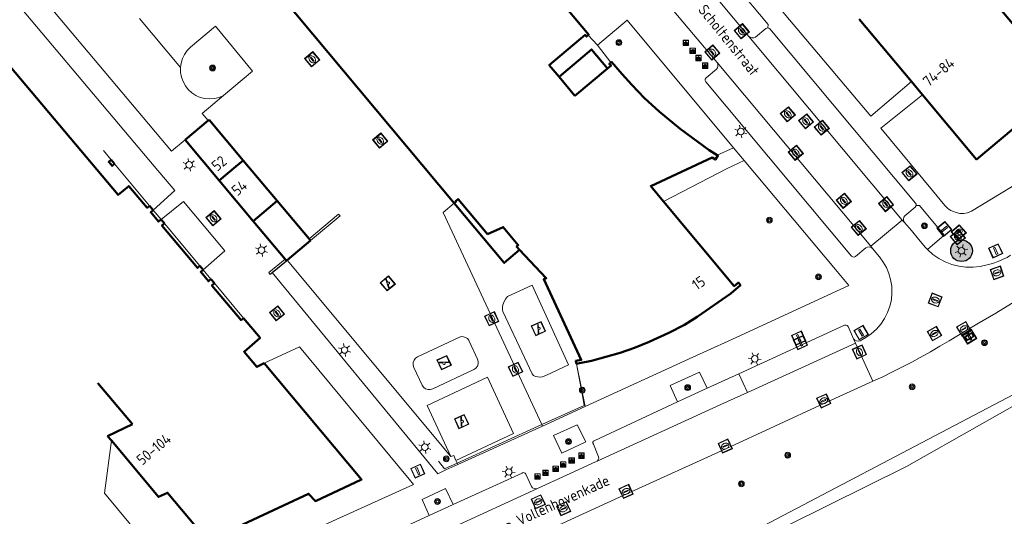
# Model space of a CAD drawing. Header units: metres. Extents: x 94279 to 96109, y 461866 to 463040.
# Tile 22 of 175: x 94545 to 94636, y 462648 to 462694. Entities that reach past the tile are written whole.
import ezdxf
from ezdxf.enums import TextEntityAlignment as Align

# ---------------------------------------------------------------- set-up
doc = ezdxf.new("R2010")
doc.units = ezdxf.units.M
doc.layers.get('0').update_dxf_attribs({"linetype": 'CONTINUOUS'})
for name, color, linetype, lineweight in [('B-WE-OV-LICHTMAST', 252, 'CONTINUOUS', 25), ('B_BEBOUWINGSGRENS_0', 132, 'CONTINUOUS', 50), ('B_LUIFEL_1', 132, 'CONTINUOUS', 50), ('B_OVERBOUWLIJN_LIJN_1', 132, 'CONTINUOUS', 50), ('B_TUSSENMUUR_0', 132, 'CONTINUOUS', 50), ('G_GRENS_ALGEMEEN_0', 251, 'CONTINUOUS', 13), ('Q_BOOM_0', 251, 'CONTINUOUS', 13), ('Q_BRANDKRAAN_0', 251, 'CONTINUOUS', 13), ('Q_FIETSENREK_0', 251, 'CONTINUOUS', 13), ('Q_INSPECTIE_OF_RIOOLPUT_0', 251, 'CONTINUOUS', 13), ('Q_KOLK_0', 251, 'CONTINUOUS', 13), ('Q_LICHTMAST_0', 251, 'CONTINUOUS', 13), ('Q_OPLAADPAAL_0', 251, 'CONTINUOUS', 13), ('Q_PAAL_STEEN_0', 251, 'CONTINUOUS', 13), ('Q_SPEELVOORZIENING_0', 251, 'CONTINUOUS', 13), ('Q_STRAATNAAMBORD_0', 251, 'CONTINUOUS', 13), ('Q_VERKEERSBORDPAAL_0', 251, 'CONTINUOUS', 13), ('Q_WATERLEIDINGPUT_0', 251, 'CONTINUOUS', 13), ('T_CULTUURGRENS_0', 251, 'CONTINUOUS', 13), ('T_HEK_0', 251, 'CONTINUOUS', 13), ('T_HEK_LIJN_0', 251, 'CONTINUOUS', 13), ('T_WALBESCHERMING_0', 251, 'CONTINUOUS', 13), ('V_WEGGRENS_0', 251, 'CONTINUOUS', 13), ('Z_GBKN_HUISNUMMER_0', 251, 'CONTINUOUS', 13), ('Z_STRAATNAAM_0', 251, 'CONTINUOUS', 13)]:
    doc.layers.add(name, color=color, linetype=linetype, lineweight=lineweight)
doc.layers.add('Haag_0', color=251, linetype='CONTINUOUS')
doc.styles.get("Standard").update_dxf_attribs({"font": 'isocp.shx'})

# ---------------------------------------------------------------- blocks, each defined once
blk = doc.blocks.new('Q_VERKEERSBORDPAAL')
for points in [[(-0.5, 0.5), (0.5, 0.5), (0.5, -0.5), (-0.5, -0.5)], [(-0.08, 0.333), (0.071, 0.333), (0.071, -0.329), (-0.08, -0.329)]]:
    blk.add_lwpolyline(points, close=True)
blk.add_lwpolyline([(-0.442, 0.464), (0.438, 0.464, -0.414214), (0.459, 0.442), (0.459, -0.437, -0.414214), (0.438, -0.459), (-0.442, -0.459, -0.414214), (-0.463, -0.437), (-0.463, 0.442), (-0.463, 0.444), (-0.463, 0.446), (-0.463, 0.448), (-0.462, 0.45), (-0.461, 0.451), (-0.46, 0.453), (-0.459, 0.455), (-0.458, 0.456), (-0.457, 0.457), (-0.456, 0.459), (-0.454, 0.46), (-0.453, 0.461), (-0.451, 0.462), (-0.449, 0.462), (-0.447, 0.463), (-0.446, 0.463), (-0.444, 0.464), (-0.442, 0.464)], format="xyb")
blk = doc.blocks.new('Q_PAAL_STEEN')
for points in [[(-0.5, 0.5), (0.5, 0.5), (0.5, -0.5), (-0.5, -0.5)], [(-0.08, 0.333), (0.071, 0.333), (0.071, -0.329), (-0.08, -0.329)]]:
    blk.add_lwpolyline(points, close=True)
blk.add_lwpolyline([(-0.442, 0.464), (0.438, 0.464, -0.414214), (0.459, 0.442), (0.459, -0.437, -0.414214), (0.438, -0.459), (-0.442, -0.459, -0.414214), (-0.463, -0.437), (-0.463, 0.442), (-0.463, 0.444), (-0.463, 0.446), (-0.463, 0.448), (-0.462, 0.45), (-0.461, 0.451), (-0.46, 0.453), (-0.459, 0.455), (-0.458, 0.456), (-0.457, 0.457), (-0.456, 0.459), (-0.454, 0.46), (-0.453, 0.461), (-0.451, 0.462), (-0.449, 0.462), (-0.447, 0.463), (-0.446, 0.463), (-0.444, 0.464), (-0.442, 0.464)], format="xyb")
blk = doc.blocks.new('Q_KOLK')
blk.add_lwpolyline([(-0.5, 0.5), (0.5, 0.5), (0.5, -0.5), (-0.5, -0.5)], close=True)
for points in [[(-0.442, 0.464), (0.438, 0.464, -0.414214), (0.459, 0.442), (0.459, -0.437, -0.414214), (0.438, -0.459), (-0.442, -0.459, -0.414214), (-0.463, -0.437), (-0.463, 0.442, -0.414214), (-0.442, 0.464)], [(-0.345, 0.105, 0.380426), (-0.276, -0.18)], [(-0.008, 0.266, 0.240218), (-0.345, 0.105)], [(-0.194, 0.045, 0.853344), (-0.194, -0.032)], [(0.331, 0.111, 0.240191), (-0.008, 0.266)], [(0.185, -0.032, 0.849746), (0.185, 0.045)], [(0.267, -0.176, 0.380426), (0.331, 0.111)], [(-0.276, -0.18, 0.148452), (0.012, -0.257)], [(0.012, -0.257, 0.131742), (0.267, -0.176)]]:
    blk.add_lwpolyline(points, format="xyb")
for points in [[(-0.194, 0.045), (0.185, 0.045)], [(0.185, -0.032), (-0.194, -0.032)]]:
    blk.add_lwpolyline(points)
blk = doc.blocks.new('Q_WATERLEIDINGPUT')
blk.add_lwpolyline([(-0.5, 0.5), (0.5, 0.5), (0.5, -0.5), (-0.5, -0.5)], close=True)
for points in [[(-0.442, 0.464), (0.438, 0.464, -0.414214), (0.459, 0.442), (0.459, -0.437, -0.414214), (0.438, -0.459), (-0.442, -0.459, -0.414214), (-0.463, -0.437), (-0.463, 0.442), (-0.463, 0.444), (-0.463, 0.446), (-0.463, 0.448), (-0.462, 0.45), (-0.461, 0.451), (-0.46, 0.453), (-0.459, 0.455), (-0.458, 0.456), (-0.457, 0.457), (-0.456, 0.459), (-0.454, 0.46), (-0.453, 0.461), (-0.451, 0.462), (-0.449, 0.462), (-0.447, 0.463), (-0.446, 0.463), (-0.444, 0.464), (-0.442, 0.464)], [(-0.345, 0.105, 0.380426), (-0.276, -0.18)], [(-0.008, 0.266, 0.240218), (-0.345, 0.105)], [(-0.194, 0.045, 0.853344), (-0.194, -0.032)], [(0.331, 0.111, 0.240191), (-0.008, 0.266)], [(0.185, -0.032, 0.849746), (0.185, 0.045)], [(0.267, -0.176, 0.380426), (0.331, 0.111)], [(-0.276, -0.18, 0.148452), (0.012, -0.257)], [(0.012, -0.257, 0.131742), (0.267, -0.176)]]:
    blk.add_lwpolyline(points, format="xyb")
for points in [[(-0.194, 0.045), (0.185, 0.045)], [(0.185, -0.032), (-0.194, -0.032)]]:
    blk.add_lwpolyline(points)
blk = doc.blocks.new('Q_INSPECTIE_OF_RIOOLPUT')
blk.add_lwpolyline([(-0.5, 0.5), (0.5, 0.5), (0.5, -0.5), (-0.5, -0.5)], close=True)
for points in [[(-0.442, 0.464), (0.438, 0.464, -0.414214), (0.459, 0.442), (0.459, -0.437, -0.414214), (0.438, -0.459), (-0.442, -0.459, -0.414214), (-0.463, -0.437), (-0.463, 0.442), (-0.463, 0.444), (-0.463, 0.446), (-0.463, 0.448), (-0.462, 0.45), (-0.461, 0.451), (-0.46, 0.453), (-0.459, 0.455), (-0.458, 0.456), (-0.457, 0.457), (-0.456, 0.459), (-0.454, 0.46), (-0.453, 0.461), (-0.451, 0.462), (-0.449, 0.462), (-0.447, 0.463), (-0.446, 0.463), (-0.444, 0.464), (-0.442, 0.464)], [(-0.345, 0.105, 0.380426), (-0.276, -0.18)], [(-0.008, 0.266, 0.240218), (-0.345, 0.105)], [(-0.194, 0.045, 0.853344), (-0.194, -0.032)], [(0.331, 0.111, 0.240191), (-0.008, 0.266)], [(0.185, -0.032, 0.849746), (0.185, 0.045)], [(0.267, -0.176, 0.380426), (0.331, 0.111)], [(-0.276, -0.18, 0.148452), (0.012, -0.257)], [(0.012, -0.257, 0.131742), (0.267, -0.176)]]:
    blk.add_lwpolyline(points, format="xyb")
for points in [[(-0.194, 0.045), (0.185, 0.045)], [(0.185, -0.032), (-0.194, -0.032)]]:
    blk.add_lwpolyline(points)
blk = doc.blocks.new('Q_BRANDKRAAN')
blk.add_lwpolyline([(-0.5, 0.5), (0.5, 0.5), (0.5, -0.5), (-0.5, -0.5)], close=True)
for points in [[(-0.442, 0.464), (0.438, 0.464, -0.414214), (0.459, 0.442), (0.459, -0.437, -0.414214), (0.438, -0.459), (-0.442, -0.459, -0.414214), (-0.463, -0.437), (-0.463, 0.442), (-0.463, 0.444), (-0.463, 0.446), (-0.463, 0.448), (-0.462, 0.45), (-0.461, 0.451), (-0.46, 0.453), (-0.459, 0.455), (-0.458, 0.456), (-0.457, 0.457), (-0.456, 0.459), (-0.454, 0.46), (-0.453, 0.461), (-0.451, 0.462), (-0.449, 0.462), (-0.447, 0.463), (-0.446, 0.463), (-0.444, 0.464), (-0.442, 0.464)], [(-0.345, 0.105, 0.380426), (-0.276, -0.18)], [(-0.008, 0.266, 0.240218), (-0.345, 0.105)], [(-0.194, 0.045, 0.853344), (-0.194, -0.032)], [(0.331, 0.111, 0.240191), (-0.008, 0.266)], [(0.185, -0.032, 0.849746), (0.185, 0.045)], [(0.267, -0.176, 0.380426), (0.331, 0.111)], [(-0.276, -0.18, 0.148452), (0.012, -0.257)], [(0.012, -0.257, 0.131742), (0.267, -0.176)]]:
    blk.add_lwpolyline(points, format="xyb")
for points in [[(-0.194, 0.045), (0.185, 0.045)], [(0.185, -0.032), (-0.194, -0.032)]]:
    blk.add_lwpolyline(points)
blk = doc.blocks.new('Q_FIETSENREK')
for points in [[(-0.5, 0.5), (0.5, 0.5), (0.5, -0.5), (-0.5, -0.5)], [(-0.06, 0.15), (0.18, 0.05), (0.04, -0.09)]]:
    blk.add_lwpolyline(points, close=True)
for points in [[(-0.44, 0.46), (0.44, 0.46, -0.414214), (0.46, 0.44), (0.46, -0.44, -0.414214), (0.44, -0.46), (-0.44, -0.46, -0.414214), (-0.46, -0.44), (-0.46, 0.44), (-0.46, 0.44), (-0.46, 0.45), (-0.46, 0.45), (-0.46, 0.45), (-0.46, 0.45), (-0.46, 0.45), (-0.46, 0.45), (-0.46, 0.46), (-0.46, 0.46), (-0.46, 0.46), (-0.45, 0.46), (-0.45, 0.46), (-0.45, 0.46), (-0.45, 0.46), (-0.45, 0.46), (-0.45, 0.46), (-0.44, 0.46), (-0.44, 0.46)], [(-0.18, 0.11, 0.847256), (-0.32, -0.14)], [(-0.19, 0.08, 0.842492), (-0.3, -0.12)], [(-0.17, 0.06, 0.053288), (-0.19, 0.08)], [(-0.19, -0.13, 0.502492), (-0.15, 0.04)], [(-0.15, 0.09, 0.06236), (-0.18, 0.11)], [(-0.16, -0.16, 0.494489), (-0.12, 0.07)], [(-0.32, -0.14, 0.089606), (-0.42, -0.35)], [(-0.3, -0.16, 0.110942), (-0.37, -0.35)], [(-0.29, -0.1, 0.006942), (-0.3, -0.12)], [(-0.3, -0.16, 0.02458), (-0.28, -0.17)], [(-0.21, -0.1, 0.381614), (-0.29, -0.1)], [(-0.22, -0.14, 0.533998), (-0.28, -0.14)], [(-0.28, -0.14, 0.009682), (-0.27, -0.14)], [(-0.28, -0.17, 0.148109), (-0.2, -0.17)], [(-0.27, -0.14, 0.120201), (-0.22, -0.14)], [(-0.22, -0.14, 0.003554), (-0.22, -0.14)], [(-0.19, -0.13, 0.017985), (-0.21, -0.1)], [(-0.12, -0.35, 0.075837), (-0.2, -0.17)], [(-0.08, -0.35, 0.094234), (-0.16, -0.16)], [(0.1, -0.16, 0.385208), (0.19, -0.33)], [(0.21, -0.05, 0.224648), (0.11, -0.13)], [(0.13, -0.17, 0.376993), (0.2, -0.3)], [(0.21, -0.09, 0.20829), (0.14, -0.14)], [(0.19, -0.33, 1), (0.29, -0.06)], [(0.2, -0.3, 1), (0.28, -0.09)], [(0.29, -0.06, 0.086253), (0.24, -0.05)], [(0.28, -0.09, 0.079305), (0.24, -0.08)]]:
    blk.add_lwpolyline(points, format="xyb")
for points in [[(-0.17, 0.06), (-0.26, -0.04), (-0.24, -0.06), (-0.15, 0.04)], [(0.08, 0.22), (0, 0.25), (-0.15, 0.09)], [(-0.12, 0.07), (-0.09, 0.11), (0.02, -0.13), (0.1, -0.16)], [(0.24, -0.05), (0.23, 0.05), (0.26, 0.09), (0.3, 0.08), (0.31, 0.11), (0.19, 0.15), (0.18, 0.12), (0.23, 0.1), (0.21, 0.08), (-0.04, 0.17), (0, 0.22), (0.07, 0.19), (0.08, 0.22)], [(0.21, -0.05), (0.2, 0.03), (0.06, -0.11)], [(-0.42, -0.35), (-0.37, -0.35)], [(-0.12, -0.35), (-0.08, -0.35)], [(0.06, -0.11), (0.11, -0.13)], [(0.13, -0.17), (0.25, -0.22), (0.24, -0.08)], [(0.14, -0.14), (0.22, -0.17), (0.21, -0.09)]]:
    blk.add_lwpolyline(points)
blk = doc.blocks.new('Q_SPEELVOORZIENING')
blk.add_lwpolyline([(-0.5, 0.5), (0.5, 0.5), (0.5, -0.5), (-0.5, -0.5)], close=True)
for points in [[(-0.442, 0.464), (0.438, 0.464, -0.414214), (0.459, 0.442), (0.459, -0.437, -0.414214), (0.438, -0.459), (-0.442, -0.459, -0.414214), (-0.463, -0.437), (-0.463, 0.442), (-0.463, 0.444), (-0.463, 0.446), (-0.463, 0.448), (-0.462, 0.45), (-0.461, 0.451), (-0.46, 0.453), (-0.459, 0.455), (-0.458, 0.456), (-0.457, 0.457), (-0.456, 0.459), (-0.454, 0.46), (-0.453, 0.461), (-0.451, 0.462), (-0.449, 0.462), (-0.447, 0.463), (-0.446, 0.463), (-0.444, 0.464), (-0.442, 0.464)], [(-0.363, 0.198, 1.168313), (-0.386, 0.141)], [(-0.087, 0.021, 0.778987), (-0.04, -0.167)], [(-0.04, -0.167, 0.508825), (0.056, -0.036)], [(0.355, -0.156, 1.031322), (0.378, -0.1)]]:
    blk.add_lwpolyline(points, format="xyb")
for points in [[(-0.386, 0.141), (-0.087, 0.021)], [(-0.363, 0.198), (0.378, -0.1)], [(0.056, -0.036), (0.355, -0.156)]]:
    blk.add_lwpolyline(points)
blk = doc.blocks.new('Q_LICHTMAST')
for points in [[(-0.26, 0.15), (-0.52, 0.3)], [(0, 0.3), (0, 0.6)], [(0.26, 0.15), (0.52, 0.3)], [(-0.26, -0.15), (-0.52, -0.3)], [(0, -0.3), (0, -0.6)], [(0.26, -0.15), (0.52, -0.3)]]:
    blk.add_lwpolyline(points)
blk.add_circle((0, 0), 0.3)
blk = doc.blocks.new('Q_STRAATNAAMBORD')
for points in [[(-0.5, 0.5), (0.5, 0.5), (0.5, -0.5), (-0.5, -0.5)], [(-0.369, 0.22), (0.358, 0.22), (0.358, -0.214), (-0.369, -0.214)]]:
    blk.add_lwpolyline(points, close=True)
for points in [[(-0.442, 0.464), (0.438, 0.464, -0.414214), (0.459, 0.442), (0.459, -0.437, -0.414214), (0.438, -0.459), (-0.442, -0.459, -0.414214), (-0.463, -0.437), (-0.463, 0.442), (-0.463, 0.444), (-0.463, 0.446), (-0.463, 0.448), (-0.462, 0.45), (-0.461, 0.451), (-0.46, 0.453), (-0.459, 0.455), (-0.458, 0.456), (-0.457, 0.457), (-0.456, 0.459), (-0.454, 0.46), (-0.453, 0.461), (-0.451, 0.462), (-0.449, 0.462), (-0.447, 0.463), (-0.446, 0.463), (-0.444, 0.464), (-0.442, 0.464)], [(-0.287, 0.16), (0.281, 0.16, -0.414214), (0.303, 0.139), (0.303, -0.134, -0.414214), (0.281, -0.156), (-0.287, -0.156, -0.414214), (-0.308, -0.134), (-0.308, 0.139), (-0.308, 0.14), (-0.308, 0.142), (-0.307, 0.144), (-0.307, 0.146), (-0.306, 0.148), (-0.305, 0.149), (-0.304, 0.151), (-0.303, 0.152), (-0.302, 0.154), (-0.3, 0.155), (-0.299, 0.156), (-0.297, 0.157), (-0.296, 0.158), (-0.294, 0.159), (-0.292, 0.159), (-0.29, 0.16), (-0.288, 0.16), (-0.287, 0.16)]]:
    blk.add_lwpolyline(points, format="xyb")
blk = doc.blocks.new('Q_OPLAADPAAL')
for points in [[(-0.5, 0.5), (0.5, 0.5), (0.5, -0.5), (-0.5, -0.5)], [(-0.08, 0.333), (0.071, 0.333), (0.071, -0.329), (-0.08, -0.329)]]:
    blk.add_lwpolyline(points, close=True)
blk.add_lwpolyline([(-0.442, 0.464), (0.438, 0.464, -0.414214), (0.459, 0.442), (0.459, -0.437, -0.414214), (0.438, -0.459), (-0.442, -0.459, -0.414214), (-0.463, -0.437), (-0.463, 0.442), (-0.463, 0.444), (-0.463, 0.446), (-0.463, 0.448), (-0.462, 0.45), (-0.461, 0.451), (-0.46, 0.453), (-0.459, 0.455), (-0.458, 0.456), (-0.457, 0.457), (-0.456, 0.459), (-0.454, 0.46), (-0.453, 0.461), (-0.451, 0.462), (-0.449, 0.462), (-0.447, 0.463), (-0.446, 0.463), (-0.444, 0.464), (-0.442, 0.464)], format="xyb")
blk = doc.blocks.new('Q_BOOM')
for radius in [0.27, 0.18, 0.09]:
    blk.add_circle((0, 0), radius)
blk = doc.blocks.new('LM')
at = {"linetype": 'ByBlock'}
h = blk.add_hatch(color=256, dxfattribs=at)
h.dxf.hatch_style = 1
edge = h.paths.add_edge_path()
edge.add_arc((0, 0), 1, 0, 360)
blk.add_circle((0, 0), 1, dxfattribs=at)

msp = doc.modelspace()

# ---------------------------------------------------------------- linework, layer by layer
at = {"layer": 'B_BEBOUWINGSGRENS_0'}
for p, q in [((94567.95, 462697.468), (94585.088, 462676.979)), ((94622.59, 462694.011), (94627.428, 462688.238)), ((94599.277, 462689.451), (94596.26, 462686.94)), ((94596.26, 462686.94), (94594.787, 462688.688)), ((94627.428, 462688.238), (94628.449, 462687.019)), ((94562.285, 462684.625), (94560.17, 462682.839)), ((94562.386, 462684.711), (94562.285, 462684.625)), ((94565.544, 462680.946), (94562.386, 462684.711)), ((94560.17, 462682.839), (94563.321, 462679.082)), ((94553.632, 462680.623), (94553.318, 462680.998)), ((94568.681, 462677.205), (94565.544, 462680.946)), ((94563.321, 462679.082), (94566.472, 462675.325)), ((94557.217, 462676.335), (94556.87, 462676.75)), ((94568.681, 462677.205), (94566.472, 462675.325)), ((94571.642, 462673.674), (94568.681, 462677.205)), ((94558.249, 462675.1), (94557.935, 462675.476)), ((94566.472, 462675.325), (94569.42, 462671.81)), ((94569.626, 462671.713), (94571.778, 462673.511)), ((94571.778, 462673.511), (94571.642, 462673.674)), ((94561.84, 462670.805), (94561.532, 462671.173)), ((94569.42, 462671.81), (94569.552, 462671.652)), ((94562.878, 462669.562), (94562.558, 462669.946)), ((94552.075, 462660.307), (94555.28, 462656.5)), ((94555.28, 462656.5), (94552.989, 462655.41)), ((94552.989, 462655.41), (94553.332, 462654.999))]:
    msp.add_line(p, q, dxfattribs=at)
for points in [[(94628.449, 462687.019), (94633.46, 462681.04), (94641.61, 462687.87), (94640.507, 462689.186), (94630.719, 462700.865)], [(94597.475, 462692.53), (94597.538, 462692.583), (94595.453, 462695.077)], [(94556.87, 462676.75), (94556.65, 462676.56), (94554.939, 462678.56), (94553.959, 462677.75), (94539.942, 462694.361)], [(94594.787, 462688.688), (94593.874, 462689.772), (94597.197, 462692.571), (94597.332, 462692.41), (94597.475, 462692.53)], [(94599.588, 462690.014), (94599.439, 462689.88), (94599.6, 462689.72), (94599.277, 462689.451)], [(94609.426, 462681.428), (94608.698, 462681.897), (94605.994, 462683.868), (94604.066, 462685.469), (94602.71, 462686.716), (94601.519, 462687.937), (94600.622, 462688.922), (94599.636, 462690.063), (94599.588, 462690.014)], [(94604.46, 462677.148), (94603.28, 462678.56), (94608.976, 462681.208), (94609.27, 462681.025), (94609.494, 462681.384), (94609.426, 462681.428)], [(94553.318, 462680.998), (94553.087, 462680.805), (94553.401, 462680.43), (94553.632, 462680.623)], [(94585.088, 462676.979), (94585.243, 462677.11), (94585.204, 462677.156), (94585.436, 462677.36), (94588.17, 462674.104)], [(94596.39, 462662.09), (94596.677, 462662.148), (94597.792, 462662.374), (94600.438, 462663.108), (94601.762, 462663.57), (94603.148, 462664.149), (94604.947, 462664.977), (94606.396, 462665.715), (94607.582, 462666.465), (94610.685, 462668.601), (94611.59, 462669.38), (94611.409, 462669.63), (94611.01, 462669.31), (94604.46, 462677.148)], [(94557.935, 462675.476), (94557.704, 462675.283), (94556.986, 462676.142), (94557.217, 462676.335)], [(94561.532, 462671.173), (94561.301, 462670.98), (94558.018, 462674.907), (94558.249, 462675.1)], [(94588.17, 462674.104), (94589.616, 462674.771), (94591.006, 462673.104), (94590.857, 462672.977), (94591.13, 462672.653), (94593.6, 462670.03), (94593.37, 462669.94), (94596.84, 462662.47), (94596.34, 462662.38), (94596.39, 462662.09)], [(94562.558, 462669.946), (94562.327, 462669.753), (94561.609, 462670.612), (94561.84, 462670.805)], [(94565.571, 462666.341), (94565.341, 462666.148), (94562.648, 462669.37), (94562.878, 462669.562)], [(94567.48, 462662.16), (94566.81, 462661.81), (94565.62, 462663.22), (94567.11, 462664.5), (94565.571, 462666.341)], [(94553.332, 462654.999), (94557.69, 462649.78), (94558.53, 462650.16), (94562.25, 462645.72), (94571.6, 462650.06), (94572.23, 462649.38), (94576.51, 462651.38), (94567.48, 462662.16)]]:
    msp.add_lwpolyline(points, dxfattribs=at)
at = {"layer": 'B_LUIFEL_1'}
for p, q in [((94596.26, 462686.94), (94599.278, 462689.449)), ((94599.278, 462689.449), (94599.277, 462689.451))]:
    msp.add_line(p, q, dxfattribs=at)
for points in [[(94599.277, 462689.451), (94597.789, 462691.217), (94594.787, 462688.688)], [(94594.787, 462688.688), (94594.787, 462688.688), (94596.26, 462686.94)], [(94555.28, 462656.5), (94552.075, 462660.307), (94552.075, 462660.307)]]:
    msp.add_lwpolyline(points, dxfattribs=at)
at = {"layer": 'B_OVERBOUWLIJN_LIJN_1'}
msp.add_lwpolyline([(94591.13, 462672.653), (94589.721, 462671.454), (94585.088, 462676.979)], dxfattribs=at)
at = {"layer": 'B_TUSSENMUUR_0'}
msp.add_lwpolyline([(94565.544, 462680.946), (94564.859, 462680.372), (94563.321, 462679.082)], dxfattribs=at)
at = {"layer": 'G_GRENS_ALGEMEEN_0'}
for p, q in [((94559.725, 462689.537), (94555.935, 462694.088)), ((94609.426, 462681.428), (94610.935, 462682.119)), ((94553.318, 462680.998), (94552.6, 462681.857)), ((94556.87, 462676.75), (94553.632, 462680.623)), ((94611.936, 462680.939), (94610.356, 462680.183)), ((94610.356, 462680.183), (94604.46, 462677.148)), ((94571.778, 462673.511), (94574.516, 462675.807)), ((94558.249, 462675.1), (94561.532, 462671.173)), ((94587.248, 462662.546), (94586.466, 462664.186)), ((94596.39, 462662.09), (94597.202, 462658.148)), ((94593.268, 462656.331), (94593.202, 462656.472)), ((94552.684, 462650.12), (94553.332, 462654.999))]:
    msp.add_line(p, q, dxfattribs=at)
for points in [[(94559.725, 462689.537), (94559.785, 462689.966), (94559.912, 462690.379), (94560.103, 462690.768), (94560.353, 462691.121), (94560.655, 462691.431), (94562.989, 462693.366), (94566.409, 462689.219), (94563.726, 462686.951)], [(94563.726, 462686.951), (94563.317, 462686.777), (94562.885, 462686.671), (94562.442, 462686.637), (94562, 462686.675), (94561.569, 462686.784), (94561.161, 462686.962), (94560.788, 462687.203), (94560.459, 462687.502), (94560.183, 462687.85), (94559.966, 462688.238), (94559.815, 462688.656), (94559.734, 462689.093), (94559.725, 462689.537)], [(94562.285, 462684.625), (94561.742, 462685.284), (94563.726, 462686.951)], [(94593.202, 462656.472), (94584.047, 462676.106), (94585.088, 462676.979)], [(94574.516, 462675.807), (94574.38, 462675.97), (94571.642, 462673.674)], [(94586.466, 462664.186), (94586.422, 462664.278), (94586.3, 462664.433), (94586.14, 462664.547), (94585.953, 462664.611), (94585.757, 462664.618), (94585.566, 462664.569), (94585.51, 462664.543), (94581.694, 462662.742), (94581.508, 462662.612), (94581.37, 462662.431), (94581.294, 462662.217), (94581.287, 462661.99), (94581.35, 462661.772), (94582.12, 462660.127), (94582.249, 462659.94), (94582.428, 462659.8), (94582.641, 462659.721), (94582.868, 462659.711), (94583.088, 462659.77), (94586.906, 462661.581), (94587.088, 462661.713), (94587.222, 462661.893), (94587.297, 462662.105), (94587.306, 462662.329), (94587.248, 462662.546)], [(94584.774, 462653.502), (94582.565, 462658.234), (94588.152, 462660.86)], [(94588.152, 462660.86), (94590.58, 462655.637), (94585.242, 462653.153)]]:
    msp.add_lwpolyline(points, dxfattribs=at)
at = {"layer": 'Haag_0'}
msp.add_line((94569.552, 462671.652), (94569.626, 462671.713), dxfattribs=at)
msp.add_lwpolyline([(94568.236, 462670.552), (94568.708, 462670.947), (94569.552, 462671.652)], dxfattribs=at)
at = {"layer": 'T_CULTUURGRENS_0'}
for p, q in [((94569.552, 462671.652), (94568.236, 462670.552)), ((94584.774, 462653.502), (94569.626, 462671.713)), ((94568.236, 462670.552), (94583.548, 462651.915)), ((94605.763, 462658.581), (94608.49, 462659.839)), ((94597.279, 462654.866), (94596.456, 462656.462)), ((94585.351, 462652.9), (94585.242, 462653.153)), ((94585.41, 462652.764), (94585.351, 462652.9)), ((94582.762, 462648.044), (94584.987, 462649.077))]:
    msp.add_line(p, q, dxfattribs=at)
for points in [[(94644.226, 462663.127), (94608.847, 462644.535), (94594.266, 462638.405), (94570.251, 462627.88), (94566.228, 462625.98), (94562.35, 462624.718), (94561.605, 462624.027), (94561.481, 462622.62), (94561.579, 462621.5), (94567.111, 462610.162), (94567.644, 462609.99), (94568.675, 462610.093), (94572.885, 462612.481), (94577.905, 462615.474)], [(94608.49, 462659.839), (94607.798, 462661.335), (94605.068, 462660.079), (94605.763, 462658.581)], [(94596.456, 462656.462), (94594.274, 462655.467), (94595.045, 462653.838), (94597.279, 462654.866)], [(94585.242, 462653.153), (94585.042, 462653.604), (94584.774, 462653.502)], [(94583.548, 462651.915), (94584.315, 462652.267), (94585.41, 462652.764)], [(94584.987, 462649.077), (94584.284, 462650.556), (94582.098, 462649.543), (94582.762, 462648.044)]]:
    msp.add_lwpolyline(points, dxfattribs=at)
at = {"layer": 'T_HEK_0'}
for p, q in [((94598.339, 462691.628), (94597.475, 462692.53)), ((94599.588, 462690.014), (94598.339, 462691.628))]:
    msp.add_line(p, q, dxfattribs=at)
at = {"layer": 'T_HEK_LIJN_0'}
msp.add_line((94593.202, 462656.472), (94585.351, 462652.9), dxfattribs=at)
for points in [[(94596.39, 462662.09), (94597.009, 462658.832), (94597.12, 462658.254), (94593.202, 462656.472)], [(94585.351, 462652.9), (94584.18, 462652.367), (94583.635, 462653.081)]]:
    msp.add_lwpolyline(points, dxfattribs=at)
at = {"layer": 'T_WALBESCHERMING_0'}
msp.add_lwpolyline([(94794.068, 462754.314), (94758.94, 462731.684), (94746.42, 462723.896), (94719.975, 462707.241), (94700.837, 462695.741), (94671.706, 462678.565), (94653.989, 462667.902), (94626.963, 462652.578), (94608.714, 462643.529), (94582.185, 462632.713), (94566.67, 462625.081), (94563.818, 462623.46)], dxfattribs=at)
at = {"layer": 'V_WEGGRENS_0'}
for p, q in [((94613.738, 462696.863), (94623.655, 462685.051)), ((94609.513, 462695.852), (94612.372, 462692.421)), ((94626.576, 462675.415), (94612.372, 462692.421)), ((94623.651, 462672.991), (94609.428, 462690.013)), ((94623.655, 462685.051), (94627.428, 462688.238)), ((94628.449, 462687.019), (94624.597, 462683.921)), ((94624.597, 462683.921), (94629.373, 462678.148)), ((94558.909, 462681.81), (94560.17, 462682.839)), ((94611.936, 462680.939), (94610.935, 462682.119)), ((94620.388, 462670.829), (94611.936, 462680.939)), ((94557.935, 462675.476), (94557.217, 462676.335)), ((94623.651, 462672.991), (94626.576, 462675.415)), ((94626.576, 462675.415), (94626.766, 462675.187)), ((94623.825, 462672.783), (94623.651, 462672.991)), ((94621.995, 462672.006), (94621.885, 462672.08)), ((94562.558, 462669.946), (94561.84, 462670.805)), ((94565.571, 462666.341), (94562.878, 462669.562)), ((94592.289, 462669.382), (94590.009, 462668.341)), ((94622.229, 462664.019), (94612.225, 462659.446)), ((94622.229, 462664.019), (94622.062, 462664.42)), ((94623.849, 462660.493), (94622.229, 462664.019)), ((94608.49, 462659.839), (94611.427, 462661.186)), ((94612.225, 462659.446), (94611.427, 462661.186)), ((94593.268, 462656.331), (94597.202, 462658.148)), ((94585.41, 462652.764), (94593.268, 462656.331)), ((94552.684, 462650.12), (94560.086, 462641.234)), ((94574.016, 462644.048), (94582.762, 462648.044))]:
    msp.add_line(p, q, dxfattribs=at)
for points in [[(94524.397, 462683.847), (94543.47, 462700.16), (94558.909, 462681.81)], [(94557.3, 462680.41), (94542.58, 462697.88), (94540.365, 462696.018)], [(94614.128, 462693.217), (94614.154, 462693.522), (94611.09, 462697.191), (94609.513, 462695.852)], [(94609.428, 462690.013), (94607.236, 462692.604), (94604.261, 462696.156)], [(94610.935, 462682.119), (94601.087, 462693.945), (94598.339, 462691.628)], [(94612.372, 462692.421), (94612.513, 462692.333), (94612.675, 462692.293), (94612.84, 462692.306), (94612.994, 462692.369), (94613.942, 462693.16), (94614.03, 462693.206), (94614.128, 462693.217)], [(94614.128, 462693.217), (94614.226, 462693.191), (94614.309, 462693.132), (94627.806, 462676.976)], [(94609.428, 462690.013), (94609.482, 462689.855), (94609.49, 462689.688), (94609.451, 462689.525), (94609.368, 462689.38), (94608.406, 462688.581), (94608.331, 462688.473), (94608.322, 462688.342), (94608.38, 462688.225), (94621.885, 462672.08)], [(94629.373, 462678.148), (94630.516, 462676.766), (94630.635, 462676.635), (94630.766, 462676.515), (94630.907, 462676.407), (94631.056, 462676.312), (94631.214, 462676.231), (94631.553, 462676.105), (94631.909, 462676.04), (94632.271, 462676.039), (94632.627, 462676.102), (94632.967, 462676.227), (94639.498, 462680.206), (94647.84, 462685.152)], [(94557.217, 462676.335), (94559.2, 462678.16), (94557.3, 462680.41)], [(94561.84, 462670.805), (94563.83, 462672.56), (94560, 462677.13), (94557.935, 462675.476)], [(94627.847, 462676.779), (94627.816, 462676.692), (94627.757, 462676.62), (94626.821, 462675.82), (94626.723, 462675.679), (94626.679, 462675.513), (94626.694, 462675.343), (94626.766, 462675.187)], [(94627.806, 462676.976), (94627.845, 462676.881), (94627.847, 462676.779)], [(94628.912, 462672.678), (94630.447, 462674.03), (94628.164, 462676.764), (94627.847, 462676.779)], [(94626.766, 462675.187), (94627.425, 462674.44), (94628.068, 462673.648), (94628.71, 462672.891), (94628.912, 462672.678)], [(94621.995, 462672.006), (94622.127, 462671.993), (94622.249, 462672.043)], [(94622.249, 462672.043), (94622.127, 462671.993), (94621.995, 462672.006)], [(94622.062, 462664.42), (94622.18, 462664.298), (94622.331, 462664.219), (94622.499, 462664.193), (94622.666, 462664.222), (94623.188, 462664.534), (94623.705, 462664.885), (94624.174, 462665.298), (94624.586, 462665.767), (94624.937, 462666.285), (94625.219, 462666.843), (94625.428, 462667.431), (94625.561, 462668.042), (94625.616, 462668.664), (94625.593, 462669.289), (94625.49, 462669.905), (94625.326, 462670.471), (94625.097, 462671.015), (94624.807, 462671.529), (94624.459, 462672.005), (94623.825, 462672.783)], [(94623.825, 462672.783), (94623.686, 462672.878), (94623.523, 462672.923), (94623.354, 462672.911), (94623.199, 462672.844), (94622.249, 462672.043)], [(94628.912, 462672.678), (94629.408, 462672.237), (94629.953, 462671.857), (94630.539, 462671.545), (94631.158, 462671.304), (94631.802, 462671.139), (94632.46, 462671.051), (94633.124, 462671.042), (94633.784, 462671.112), (94634.432, 462671.259), (94634.941, 462671.391), (94635.437, 462671.566), (94635.916, 462671.783), (94636.275, 462671.963), (94636.608, 462672.162)], [(94569.42, 462671.81), (94567.9, 462670.56), (94568.03, 462670.38), (94568.236, 462670.552)], [(94597.202, 462658.148), (94607.165, 462662.714), (94610.456, 462664.202), (94621.626, 462669.348), (94620.388, 462670.829)], [(94590.009, 462668.341), (94589.827, 462668.085), (94589.698, 462667.86), (94589.591, 462667.561), (94589.559, 462667.336), (94589.559, 462667.143), (94589.591, 462666.962), (94591.591, 462662.673), (94592.287, 462661.186), (94592.426, 462661.026), (94592.533, 462660.951), (94592.65, 462660.919), (94592.832, 462660.887), (94593.078, 462660.876), (94593.26, 462660.887), (94593.634, 462661.047), (94595.666, 462661.999), (94592.289, 462669.382)], [(94638.704, 462668.909), (94635.251, 462666.796), (94633.485, 462665.786), (94632.633, 462665.273), (94631.771, 462664.762), (94630.908, 462664.242), (94630.046, 462663.732), (94629.193, 462663.223), (94628.241, 462662.69), (94627.448, 462662.267), (94626.649, 462661.847), (94625.667, 462661.347), (94624.76, 462660.909), (94623.849, 462660.493)], [(94611.427, 462661.186), (94621.209, 462665.67), (94621.342, 462665.696), (94621.47, 462665.651), (94621.556, 462665.546), (94622.062, 462664.42)], [(94581.321, 462650.921), (94580.902, 462651.424), (94570.76, 462663.66), (94567.48, 462662.16)], [(94623.849, 462660.493), (94619.312, 462658.415), (94610.222, 462654.241), (94601.138, 462650.093), (94591.778, 462645.783), (94582.756, 462641.65), (94573.544, 462637.433), (94565.474, 462633.724)], [(94612.225, 462659.446), (94609.782, 462658.329), (94598.315, 462653.08)], [(94598.315, 462653.08), (94598.419, 462653.196), (94598.467, 462653.345), (94598.451, 462653.5), (94598.372, 462653.635), (94597.971, 462654.646), (94597.919, 462654.743), (94597.926, 462654.853), (94597.99, 462654.942), (94598.092, 462654.984), (94605.763, 462658.581)], [(94592.808, 462650.548), (94598.179, 462653.018), (94598.315, 462653.08)], [(94584.987, 462649.077), (94591.363, 462651.988), (94591.459, 462652.025), (94591.562, 462652.015), (94591.65, 462651.959), (94591.702, 462651.87), (94592.225, 462650.75), (94592.334, 462650.624), (94592.334, 462650.624), (94592.48, 462650.542), (94592.644, 462650.516), (94592.808, 462650.548)], [(94560.086, 462641.234), (94560.358, 462641.35), (94574.135, 462647.677), (94581.321, 462650.921)], [(94564.025, 462637.358), (94572.898, 462641.422), (94584.732, 462646.84), (94592.808, 462650.548)]]:
    msp.add_lwpolyline(points, dxfattribs=at)

# ---------------------------------------------------------------- block references
at = {"layer": 'B-WE-OV-LICHTMAST'}
msp.add_blockref('LM', (94632.061, 462672.575), dxfattribs=at)
at = {"layer": 'Q_BOOM_0'}
for p, rotation in [((94600.333, 462691.854), 40.13620241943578), ((94562.702, 462689.504), 40.20858527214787), ((94614.269, 462675.412), 129.8957567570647), ((94628.621, 462674.892), 129.8632396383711), ((94618.814, 462670.15), 129.8957567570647), ((94634.189, 462664.059), 31.05267903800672), ((94606.7, 462659.895), 24.76448064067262), ((94627.485, 462659.973), 26.98360056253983), ((94596.941, 462659.666), 101.6393753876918), ((94595.661, 462654.893), 24.7100502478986), ((94615.961, 462653.635), 24.66392094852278), ((94584.348, 462653.303), 129.7538517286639), ((94611.676, 462650.99), 24.54272086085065), ((94583.529, 462649.346), 24.86317030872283)]:
    msp.add_blockref('Q_BOOM', p, dxfattribs=dict(at, rotation=rotation))
at = {"layer": 'Q_BRANDKRAAN_0', "rotation": 129.6009371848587}
msp.add_blockref('Q_BRANDKRAAN', (94627.239, 462679.742), dxfattribs=at)
at = {"layer": 'Q_FIETSENREK_0', "xscale": 0.5, "yscale": 0.5}
for p in [(94606.541, 462691.824), (94607.162, 462691.099), (94607.706, 462690.431), (94608.317, 462689.722), (94596.857, 462653.595), (94595.175, 462652.788), (94595.959, 462653.146), (94593.542, 462652.005), (94594.475, 462652.383), (94592.798, 462651.674)]:
    msp.add_blockref('Q_FIETSENREK', p, dxfattribs=at)
at = {"layer": 'Q_INSPECTIE_OF_RIOOLPUT_0'}
for p, rotation in [((94615.971, 462685.215), 129.8698010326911), ((94617.659, 462684.567), 129.8698010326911), ((94621.156, 462677.204), 129.8809745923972), ((94635.35, 462670.527), 19.44811261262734), ((94629.62, 462668.017), 158.7725726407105), ((94629.551, 462664.911), 30.61056784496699), ((94622.603, 462663.21), 114.6761379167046), ((94592.861, 462649.318), 24.66166232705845), ((94595.212, 462648.674), 24.72465629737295)]:
    msp.add_blockref('Q_INSPECTIE_OF_RIOOLPUT', p, dxfattribs=dict(at, rotation=rotation))
at = {"layer": 'Q_KOLK_0'}
for p, rotation in [((94611.71, 462692.907), 129.8039284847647), ((94608.98, 462690.94), 130.2314014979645), ((94571.929, 462690.318), 129.9107567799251), ((94619.117, 462683.973), 129.8698010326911), ((94578.232, 462682.785), 129.9107567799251), ((94616.708, 462681.653), 129.8809745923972), ((94625.067, 462676.898), 129.8698010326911), ((94562.79, 462675.59), 129.9655116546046), ((94622.545, 462674.683), 129.8809745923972), ((94568.67, 462666.78), 129.4062328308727), ((94588.559, 462666.277), 114.9994432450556), ((94632.278, 462665.342), 30.65977698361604), ((94590.756, 462661.587), 114.9994432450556), ((94619.295, 462658.669), 24.60834343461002), ((94610.175, 462654.479), 24.66392094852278), ((94600.999, 462650.28), 24.72465629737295)]:
    msp.add_blockref('Q_KOLK', p, dxfattribs=dict(at, rotation=rotation))
at = {"layer": 'Q_LICHTMAST_0'}
for p, rotation in [((94611.616, 462683.616), 129.9118711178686), ((94560.54, 462680.53), 129.9865974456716), ((94567.23, 462672.63), 129.9862688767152), ((94632.061, 462672.575), 165.5833994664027), ((94574.93, 462663.38), 129.4062328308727), ((94612.909, 462662.56), 24.62638831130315), ((94582.36, 462654.38), 129.4062328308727), ((94590.13, 462652.08), 24.53934505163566)]:
    msp.add_blockref('Q_LICHTMAST', p, dxfattribs=dict(at, rotation=rotation))
at = {"layer": 'Q_OPLAADPAAL_0', "rotation": 24.62638831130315}
msp.add_blockref('Q_OPLAADPAAL', (94617.145, 462664.065), dxfattribs=at)
at = {"layer": 'Q_PAAL_STEEN_0', "rotation": 24.05313545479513}
msp.add_blockref('Q_PAAL_STEEN', (94581.711, 462652.16), dxfattribs=at)
at = {"layer": 'Q_SPEELVOORZIENING_0'}
for p, rotation in [((94578.926, 462669.554), 129.7538517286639), ((94592.875, 462665.362), 114.5794580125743), ((94584.148, 462662.218), 25.26544405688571), ((94585.764, 462656.75), 115.024184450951)]:
    msp.add_blockref('Q_SPEELVOORZIENING', p, dxfattribs=dict(at, rotation=rotation))
at = {"layer": 'Q_STRAATNAAMBORD_0', "rotation": 30.65977698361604}
msp.add_blockref('Q_STRAATNAAMBORD', (94632.778, 462664.621), dxfattribs=at)
at = {"layer": 'Q_VERKEERSBORDPAAL_0'}
for p, rotation in [((94630.462, 462674.593), 129.8632396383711), ((94635.216, 462672.562), 24.33713433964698), ((94622.763, 462665.002), 30.86680944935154), ((94616.979, 462664.487), 24.62638831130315), ((94632.778, 462664.621), 30.65977698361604)]:
    msp.add_blockref('Q_VERKEERSBORDPAAL', p, dxfattribs=dict(at, rotation=rotation))
at = {"layer": 'Q_WATERLEIDINGPUT_0'}
for p, rotation in [((94631.806, 462674.28), 41.37301060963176), ((94631.714, 462673.823), 129.8632396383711)]:
    msp.add_blockref('Q_WATERLEIDINGPUT', p, dxfattribs=dict(at, rotation=rotation))

# ---------------------------------------------------------------- texts
at = {"layer": 'Z_GBKN_HUISNUMMER_0'}
for s, rotation, p in [('74-84', 39.9, (94629.941, 462689.131)), ('52', 40, (94563.304, 462680.669)), ('54', 40, (94565.184, 462678.405)), ('15', 34.5, (94607.716, 462669.592)), ('50-104', 39.9, (94557.258, 462654.197))]:
    msp.add_text(s, height=1, rotation=rotation, dxfattribs=at).set_placement(p, align=Align.MIDDLE)
at = {"layer": 'Z_STRAATNAAM_0', "linetype": 'Continuous'}
for s, rotation, p in [('Scholtenstraat', 309.16391, (94610.518, 462692.086)), ('Van Vollenhovenkade', 24.6431, (94593.932, 462648.917))]:
    msp.add_text(s, height=1, rotation=rotation, dxfattribs=at).set_placement(p, align=Align.MIDDLE)

doc.saveas('drawing.dxf')
